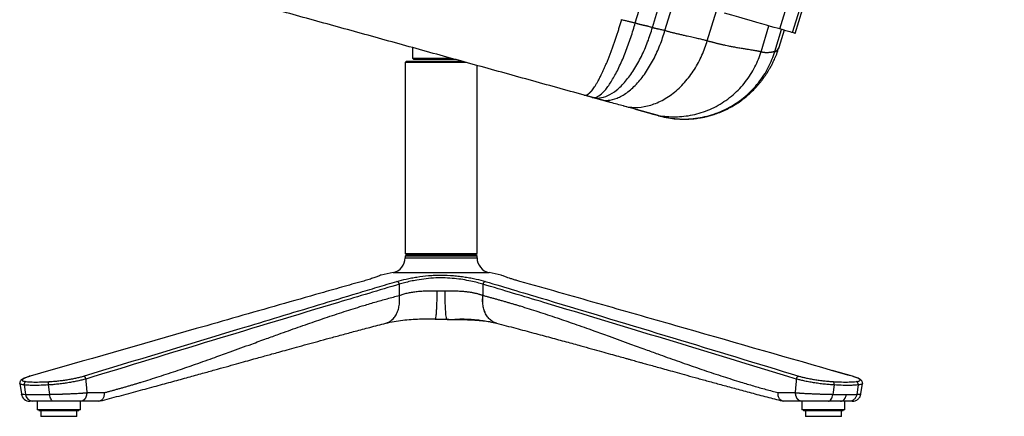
# Model space of a CAD drawing. Header units: millimetres. Extents: x 8 to 414, y 7 to 290.
# Tile 9 of 14: x 236 to 305, y 83 to 110. Entities that reach past the tile are written whole.
import ezdxf

# ---------------------------------------------------------------- set-up
doc = ezdxf.new("R2010")
doc.units = ezdxf.units.MM

msp = doc.modelspace()

# ---------------------------------------------------------------- linework, layer by layer
at = {"color": 7, "linetype": 'Continuous', "lineweight": 25}
for p, q in [((290.208, 109.41), (304.719, 156.871)), ((290.395, 109.357), (304.936, 156.916)), ((289.317, 109.666), (303.684, 156.659)), ((289.626, 109.577), (289.258, 108.373)), ((263.759, 108.371), (263.759, 107.628)), ((289.258, 108.373), (289.228, 108.293)), ((263.759, 107.628), (263.859, 107.528)), ((263.759, 107.628), (266.438, 107.628)), ((263.359, 107.428), (263.259, 107.328)), ((263.259, 107.328), (263.259, 94.028)), ((267.527, 107.328), (263.259, 107.328)), ((263.359, 107.428), (267.157, 107.428)), ((266.796, 107.528), (263.859, 107.528)), ((268.259, 94.028), (268.259, 107.123)), ((263.259, 94.028), (263.359, 93.928)), ((263.259, 94.028), (268.259, 94.028)), ((263.359, 93.928), (263.259, 93.828)), ((263.359, 93.928), (264.062, 93.928)), ((268.159, 93.928), (263.359, 93.928)), ((264.062, 93.928), (268.159, 93.928)), ((268.159, 93.928), (268.259, 94.028)), ((268.259, 93.828), (268.159, 93.928)), ((263.259, 93.828), (263.259, 93.728)), ((263.991, 93.828), (263.259, 93.828)), ((268.259, 93.828), (263.991, 93.828)), ((268.259, 93.728), (268.259, 93.828)), ((262.417, 92.692), (261.578, 92.517)), ((269.94, 92.517), (269.101, 92.692)), ((262.85, 91.882), (262.85, 91.101)), ((268.668, 91.882), (268.668, 91.101)), ((265.346, 89.428), (265.371, 89.462)), ((266.299, 89.428), (266.172, 89.428)), ((269.054, 89.289), (269.614, 89.167)), ((294.369, 85.47), (292.969, 85.872)), ((236.45, 84.968), (236.557, 84.241)), ((241.04, 85.278), (241.04, 85.279)), ((290.478, 85.279), (290.478, 85.278)), ((294.962, 84.241), (295.068, 84.968)), ((295.068, 84.968), (295.068, 84.968)), ((236.75, 84.862), (236.846, 84.211)), ((238.424, 84.862), (238.519, 84.211)), ((241.105, 84.322), (241.105, 84.328)), ((241.105, 84.328), (242.322, 84.328)), ((289.196, 84.328), (290.413, 84.328)), ((290.413, 84.328), (290.413, 84.322)), ((293.095, 84.862), (292.999, 84.211)), ((294.768, 84.862), (294.673, 84.211)), ((236.557, 84.241), (236.557, 84.241)), ((237.357, 83.728), (237.15, 83.728)), ((238.81, 83.728), (237.357, 83.728)), ((237.669, 83.728), (237.669, 83.128)), ((240.669, 83.128), (240.669, 83.728)), ((241.922, 83.728), (240.687, 83.728)), ((241.922, 83.728), (242.033, 83.758)), ((289.487, 83.758), (289.596, 83.728)), ((290.832, 83.728), (289.596, 83.728)), ((290.849, 83.728), (290.849, 83.128)), ((293.849, 83.128), (293.849, 83.728)), ((294.962, 84.241), (294.962, 84.241)), ((240.352, 83.128), (237.669, 83.128)), ((237.819, 83.078), (237.848, 83.078)), ((237.848, 83.078), (240.519, 83.078)), ((237.919, 83.078), (237.919, 82.678)), ((240.669, 83.128), (240.352, 83.128)), ((240.419, 82.678), (240.419, 83.078)), ((293.849, 83.128), (290.849, 83.128)), ((290.999, 83.078), (292.626, 83.078)), ((291.099, 83.078), (291.099, 82.678)), ((292.626, 83.078), (293.699, 83.078)), ((293.599, 82.678), (293.599, 83.078)), ((240.419, 82.678), (237.919, 82.678)), ((291.126, 82.678), (291.099, 82.678)), ((293.599, 82.678), (291.126, 82.678))]:
    msp.add_line(p, q, dxfattribs=at)
at = {"color": 8, "linetype": 'Continuous', "lineweight": 25}
for p, q in [((279.266, 110.086), (280.137, 112.938)), ((280.458, 109.772), (281.246, 112.347)), ((281.324, 109.56), (282.059, 111.965)), ((284.275, 108.85), (284.913, 110.938)), ((288.014, 108.083), (288.564, 109.883)), ((288.969, 108.09), (289.44, 109.631)), ((263.259, 93.728), (263.991, 93.728)), ((263.991, 93.728), (268.259, 93.728)), ((262.417, 92.692), (263.396, 92.692)), ((263.396, 92.692), (269.101, 92.692))]:
    msp.add_line(p, q, dxfattribs=at)
at = {"color": 7, "linetype": 'Continuous', "lineweight": 25, "flags": 128}
for points in [[(289.317, 109.666), (289.141, 109.717), (288.929, 109.778), (288.68, 109.849), (288.397, 109.931), (288.078, 110.022), (287.725, 110.124), (287.339, 110.235), (286.921, 110.355), (286.471, 110.485), (285.991, 110.623), (285.482, 110.769)], [(290.208, 109.41), (290.144, 109.429), (290.046, 109.457), (289.914, 109.495), (289.748, 109.542), (289.549, 109.599), (289.317, 109.666)], [(290.395, 109.357), (290.348, 109.37), (290.208, 109.41)]]:
    msp.add_lwpolyline(points, dxfattribs=at)
at = {"color": 8, "linetype": 'Continuous', "lineweight": 25, "flags": 128}
msp.add_lwpolyline([(294.344, 85.475), (294.059, 85.556), (292.92, 85.883)], dxfattribs=at)
at = {"color": 7, "linetype": 'Continuous', "lineweight": 25}
for centre, radius, start, end in [((262.201, 93.728), 1.058, 281.79659, 0), ((269.318, 93.728), 1.058, 180, 258.20341), ((262.638, 91.871), 0.213, 3.16622, 77.24333), ((268.881, 91.871), 0.213, 102.75685, 176.83462), ((236.952, 84.901), 0.206, 107.28358, 190.87482), ((238.645, 84.925), 0.23, 131.4813, 195.8913), ((292.874, 84.925), 0.23, 344.1091, 48.5168), ((294.567, 84.901), 0.206, 349.12348, 72.71759), ((237.15, 84.328), 0.6, 188.36909, 270), ((237.388, 84.274), 0.546, 186.65646, 266.72642), ((237.819, 83.128), 0.05, 180, 270), ((240.519, 83.128), 0.05, 270, 0), ((290.999, 83.128), 0.05, 180, 270), ((293.699, 83.128), 0.05, 270, 0)]:
    msp.add_arc(centre, radius, start, end, dxfattribs=at)
for centre, major_axis, ratio, start_param, end_param in [((293.129, -279.935), (-52.067, 365.422), 0.004136, 0.033238, 0.07907), ((238.389, -279.935), (52.067, 365.422), 0.004136, 6.204115, 6.249947), ((240.834, 84.328), (4.581, 0.087), 0.01868, 3.65541, 4.18222)]:
    msp.add_ellipse(centre, major_axis=major_axis, ratio=ratio, start_param=start_param, end_param=end_param, dxfattribs=at)
at = {"color": 8, "linetype": 'Continuous', "lineweight": 25}
msp.add_ellipse((238.768, 84.328), major_axis=(2.211, 0.087), ratio=0.038774, start_param=3.145741, end_param=3.657176, dxfattribs=at)
at = {"color": 7, "linetype": 'Continuous', "lineweight": 25}
for points, knots in [([(275.711, 105.056), (274.437, 105.409), (271.888, 106.116), (268.071, 107.175), (264.258, 108.232), (260.448, 109.289), (256.66, 110.339), (252.895, 111.384), (249.149, 112.422), (245.399, 113.462), (242.894, 114.157), (241.642, 114.504)], [0, 0, 0, 0, 0.1119226, 0.2238918, 0.3359178, 0.4479852, 0.5600639, 0.6701195, 0.7801281, 0.8900819, 1, 1, 1, 1]), ([(275.711, 105.056), (275.716, 105.055), (275.725, 105.053), (275.739, 105.05), (275.753, 105.049), (275.768, 105.048), (275.783, 105.048), (275.798, 105.05), (275.814, 105.052), (275.829, 105.055), (275.846, 105.059), (275.862, 105.064), (275.879, 105.071), (275.896, 105.078), (275.913, 105.086), (275.931, 105.095), (275.949, 105.106), (275.967, 105.117), (275.985, 105.129), (276.004, 105.143), (276.023, 105.158), (276.043, 105.173), (276.063, 105.19), (276.083, 105.208), (276.104, 105.227), (276.124, 105.247), (276.145, 105.268), (276.167, 105.291), (276.189, 105.314), (276.211, 105.339), (276.258, 105.394), (276.334, 105.489), (276.439, 105.639), (276.549, 105.812), (276.663, 106.008), (276.78, 106.227), (276.876, 106.416), (276.947, 106.564), (276.993, 106.662), (277.039, 106.762), (277.086, 106.866), (277.133, 106.972), (277.18, 107.081), (277.228, 107.192), (277.275, 107.306), (277.323, 107.422), (277.37, 107.54), (277.418, 107.661), (277.466, 107.784), (277.513, 107.908), (277.561, 108.034), (277.608, 108.162), (277.656, 108.291), (277.703, 108.422), (277.75, 108.554), (277.796, 108.687), (277.842, 108.82), (277.888, 108.955), (277.933, 109.09), (277.978, 109.226), (278.023, 109.362), (278.067, 109.499), (278.11, 109.635), (278.153, 109.771), (278.195, 109.908), (278.236, 110.043), (278.277, 110.179), (278.304, 110.269), (278.317, 110.314)], [0, 0, 0, 0, 0.008107, 0.016256, 0.024446, 0.032678, 0.04095, 0.049263, 0.057616, 0.066008, 0.07444, 0.082911, 0.09142, 0.099967, 0.108551, 0.117172, 0.125829, 0.134522, 0.14325, 0.152012, 0.160808, 0.169638, 0.1785, 0.187395, 0.19632, 0.205276, 0.214262, 0.223277, 0.232321, 0.241392, 0.25049, 0.290671, 0.331514, 0.372953, 0.41491, 0.457306, 0.500051, 0.516056, 0.532122, 0.548244, 0.564416, 0.580633, 0.59689, 0.613182, 0.629502, 0.645846, 0.662208, 0.678582, 0.694962, 0.711342, 0.727718, 0.744083, 0.760431, 0.776757, 0.793055, 0.809321, 0.825547, 0.841729, 0.857861, 0.873939, 0.889957, 0.905909, 0.921792, 0.937601, 0.95333, 0.968976, 0.984534, 1, 1, 1, 1]), ([(278.317, 110.314), (278.396, 110.296), (278.555, 110.259), (278.745, 110.216), (278.886, 110.184), (278.98, 110.162), (279.074, 110.138), (279.17, 110.113), (279.233, 110.095), (279.266, 110.086)], [0, 0, 0, 0, 0.250067, 0.50014, 0.597535, 0.696208, 0.79617, 0.897431, 1, 1, 1, 1]), ([(276.274, 104.9), (276.359, 104.876), (276.455, 104.881), (276.668, 104.96), (276.786, 105.034), (277.038, 105.256), (277.173, 105.406), (277.453, 105.777), (277.598, 105.999), (277.89, 106.505), (278.036, 106.788), (278.321, 107.396), (278.459, 107.721), (278.721, 108.389), (278.844, 108.733), (279.07, 109.416), (279.173, 109.756), (279.266, 110.086)], [0, 0, 0, 0, 0.125, 0.125, 0.25, 0.25, 0.375, 0.375, 0.5, 0.5, 0.625, 0.625, 0.75, 0.75, 0.875, 0.875, 1, 1, 1, 1]), ([(276.287, 104.896), (276.44, 104.854), (276.607, 104.839), (276.965, 104.878), (277.155, 104.932), (277.551, 105.115), (277.756, 105.245), (278.169, 105.58), (278.378, 105.785), (278.784, 106.26), (278.982, 106.53), (279.356, 107.115), (279.531, 107.43), (279.852, 108.084), (279.998, 108.422), (280.254, 109.101), (280.364, 109.44), (280.458, 109.772)], [0, 0, 0, 0, 0.125, 0.125, 0.25, 0.25, 0.375, 0.375, 0.5, 0.5, 0.625, 0.625, 0.75, 0.75, 0.875, 0.875, 1, 1, 1, 1]), ([(279.266, 110.086), (279.29, 110.079), (279.338, 110.064), (279.407, 110.044), (279.472, 110.025), (279.533, 110.008), (279.59, 109.992), (279.643, 109.978), (279.692, 109.966), (279.737, 109.955), (279.778, 109.946), (279.816, 109.939), (279.851, 109.932), (279.886, 109.927), (279.92, 109.92), (279.952, 109.914), (279.982, 109.908), (280.022, 109.898), (280.077, 109.884), (280.153, 109.862), (280.243, 109.836), (280.347, 109.806), (280.419, 109.784), (280.458, 109.772)], [0, 0, 0, 0, 0.059829, 0.116401, 0.169719, 0.219784, 0.2666, 0.310169, 0.350495, 0.387583, 0.421441, 0.452075, 0.479498, 0.508968, 0.536917, 0.563353, 0.58828, 0.611706, 0.663797, 0.728664, 0.806318, 0.896762, 1, 1, 1, 1]), ([(280.458, 109.772), (280.473, 109.768), (280.505, 109.759), (280.555, 109.745), (280.612, 109.731), (280.674, 109.716), (280.743, 109.7), (280.817, 109.682), (280.914, 109.661), (281.024, 109.636), (281.141, 109.608), (281.239, 109.584), (281.297, 109.568), (281.324, 109.56)], [0, 0, 0, 0, 0.0509224, 0.1086671, 0.1732402, 0.2446461, 0.3228881, 0.4079687, 0.4998897, 0.6559412, 0.791299, 0.9059773, 1, 1, 1, 1]), ([(276.811, 104.751), (276.984, 104.703), (277.172, 104.683), (277.57, 104.711), (277.781, 104.759), (278.217, 104.933), (278.443, 105.058), (278.895, 105.384), (279.121, 105.586), (279.56, 106.054), (279.773, 106.321), (280.173, 106.902), (280.359, 107.216), (280.698, 107.869), (280.85, 108.207), (281.115, 108.886), (281.229, 109.227), (281.324, 109.56)], [0, 0, 0, 0, 0.125, 0.125, 0.25, 0.25, 0.375, 0.375, 0.5, 0.5, 0.625, 0.625, 0.75, 0.75, 0.875, 0.875, 1, 1, 1, 1]), ([(281.324, 109.56), (281.35, 109.553), (281.405, 109.537), (281.489, 109.514), (281.578, 109.49), (281.673, 109.465), (281.773, 109.439), (281.878, 109.413), (281.989, 109.386), (282.104, 109.358), (282.223, 109.33), (282.348, 109.301), (282.476, 109.271), (282.609, 109.241), (282.746, 109.211), (282.91, 109.175), (283.093, 109.135), (283.289, 109.092), (283.47, 109.051), (283.637, 109.013), (283.79, 108.976), (283.929, 108.942), (284.056, 108.91), (284.17, 108.88), (284.241, 108.86), (284.275, 108.85)], [0, 0, 0, 0, 0.024287, 0.050323, 0.078108, 0.107643, 0.13893, 0.171967, 0.206757, 0.243299, 0.281593, 0.321641, 0.363442, 0.406996, 0.452304, 0.499365, 0.570928, 0.638503, 0.702092, 0.761696, 0.817316, 0.868955, 0.916613, 0.960293, 1, 1, 1, 1]), ([(278.434, 104.302), (278.687, 104.239), (278.957, 104.203), (279.521, 104.199), (279.816, 104.232), (280.414, 104.374), (280.718, 104.484), (281.318, 104.781), (281.614, 104.968), (282.179, 105.409), (282.449, 105.664), (282.946, 106.224), (283.173, 106.529), (283.577, 107.167), (283.754, 107.501), (284.053, 108.175), (284.176, 108.515), (284.275, 108.85)], [0, 0, 0, 0, 0.125, 0.125, 0.25, 0.25, 0.375, 0.375, 0.5, 0.5, 0.625, 0.625, 0.75, 0.75, 0.875, 0.875, 1, 1, 1, 1]), ([(280.876, 103.624), (281.032, 103.584), (281.344, 103.504), (281.844, 103.425), (282.358, 103.38), (282.859, 103.377), (283.314, 103.408), (283.692, 103.457), (283.999, 103.513), (284.284, 103.578), (284.591, 103.661), (284.956, 103.781), (285.352, 103.938), (285.785, 104.145), (286.205, 104.385), (286.585, 104.64), (286.896, 104.877), (287.16, 105.102), (287.385, 105.312), (287.583, 105.513), (287.751, 105.697), (287.888, 105.858), (287.983, 105.975), (288.05, 106.06), (288.125, 106.158), (288.217, 106.283), (288.303, 106.407), (288.381, 106.523), (288.44, 106.613), (288.532, 106.759), (288.653, 106.965), (288.795, 107.228), (288.95, 107.55), (289.11, 107.93), (289.202, 108.212), (289.251, 108.36)], [0, 0, 0, 0, 0.037982, 0.07594, 0.114406, 0.153485, 0.188282, 0.216927, 0.239159, 0.258402, 0.283357, 0.314784, 0.352852, 0.391353, 0.437067, 0.476206, 0.508676, 0.537359, 0.567769, 0.600544, 0.63306, 0.661683, 0.686565, 0.703993, 0.726537, 0.755112, 0.78971, 0.80926, 0.830263, 0.852271, 0.876041, 0.90236, 0.931694, 0.964244, 1, 1, 1, 1]), ([(284.275, 108.85), (284.302, 108.843), (284.356, 108.827), (284.438, 108.804), (284.52, 108.781), (284.604, 108.759), (284.687, 108.737), (284.772, 108.715), (284.857, 108.693), (284.943, 108.672), (285.029, 108.65), (285.115, 108.63), (285.202, 108.609), (285.29, 108.589), (285.377, 108.569), (285.465, 108.55), (285.592, 108.522), (285.776, 108.484), (286.028, 108.435), (286.321, 108.381), (286.621, 108.329), (286.896, 108.284), (287.123, 108.249), (287.305, 108.22), (287.438, 108.199), (287.538, 108.183), (287.615, 108.169), (287.687, 108.156), (287.754, 108.144), (287.815, 108.131), (287.872, 108.119), (287.923, 108.107), (287.971, 108.096), (288, 108.087), (288.014, 108.083)], [0, 0, 0, 0, 0.014801, 0.029863, 0.045186, 0.060771, 0.076616, 0.092723, 0.109092, 0.125722, 0.142614, 0.159768, 0.177184, 0.194862, 0.212803, 0.231005, 0.24947, 0.293115, 0.349305, 0.418041, 0.499322, 0.575256, 0.642273, 0.700374, 0.749559, 0.779981, 0.809753, 0.838875, 0.867348, 0.895173, 0.92235, 0.94888, 0.974763, 1, 1, 1, 1]), ([(288.969, 108.09), (288.971, 108.089), (288.977, 108.088), (288.985, 108.087), (288.993, 108.088), (289.001, 108.088), (289.01, 108.09), (289.019, 108.093), (289.028, 108.097), (289.037, 108.101), (289.047, 108.106), (289.057, 108.113), (289.069, 108.122), (289.086, 108.136), (289.109, 108.158), (289.134, 108.185), (289.16, 108.219), (289.185, 108.252), (289.204, 108.282), (289.219, 108.305), (289.23, 108.324), (289.239, 108.339), (289.246, 108.351), (289.251, 108.36), (289.255, 108.367), (289.257, 108.372), (289.258, 108.373), (289.258, 108.373)], [0, 0, 0, 0, 0.020403, 0.041269, 0.062596, 0.084386, 0.106639, 0.129354, 0.152534, 0.176176, 0.200283, 0.224854, 0.249889, 0.296466, 0.353675, 0.421518, 0.499995, 0.577873, 0.645517, 0.702928, 0.750105, 0.793795, 0.836666, 0.878721, 0.91996, 0.960386, 1, 1, 1, 1]), ([(280.347, 103.77), (280.697, 103.673), (281.068, 103.604), (281.839, 103.537), (282.239, 103.54), (283.049, 103.628), (283.458, 103.713), (284.26, 103.969), (284.653, 104.14), (285.398, 104.559), (285.749, 104.807), (286.391, 105.363), (286.681, 105.671), (287.188, 106.324), (287.405, 106.669), (287.764, 107.371), (287.906, 107.729), (288.014, 108.083)], [0, 0, 0, 0, 0.125, 0.125, 0.25, 0.25, 0.375, 0.375, 0.5, 0.5, 0.625, 0.625, 0.75, 0.75, 0.875, 0.875, 1, 1, 1, 1]), ([(280.849, 103.631), (281.221, 103.528), (281.615, 103.454), (282.435, 103.38), (282.86, 103.38), (283.719, 103.467), (284.153, 103.554), (285.003, 103.817), (285.42, 103.993), (286.208, 104.426), (286.58, 104.683), (287.259, 105.26), (287.565, 105.579), (288.1, 106.258), (288.329, 106.617), (288.707, 107.348), (288.856, 107.721), (288.969, 108.09)], [0, 0, 0, 0, 0.125, 0.125, 0.25, 0.25, 0.375, 0.375, 0.5, 0.5, 0.625, 0.625, 0.75, 0.75, 0.875, 0.875, 1, 1, 1, 1]), ([(288.014, 108.083), (288.025, 108.08), (288.047, 108.074), (288.08, 108.066), (288.114, 108.059), (288.148, 108.053), (288.182, 108.047), (288.217, 108.042), (288.252, 108.038), (288.287, 108.034), (288.322, 108.032), (288.372, 108.029), (288.444, 108.029), (288.54, 108.034), (288.633, 108.043), (288.711, 108.055), (288.769, 108.065), (288.814, 108.074), (288.849, 108.081), (288.878, 108.086), (288.903, 108.09), (288.924, 108.092), (288.942, 108.093), (288.957, 108.093), (288.965, 108.091), (288.969, 108.09)], [0, 0, 0, 0, 0.022423, 0.045414, 0.068975, 0.093105, 0.117804, 0.143075, 0.168915, 0.195327, 0.22231, 0.249865, 0.313278, 0.396641, 0.499957, 0.577094, 0.644491, 0.702148, 0.750067, 0.795497, 0.839415, 0.881823, 0.922721, 0.962113, 1, 1, 1, 1]), ([(276.274, 104.9), (276.25, 104.907), (276.198, 104.921), (276.116, 104.944), (276.027, 104.969), (275.929, 104.996), (275.823, 105.025), (275.749, 105.045), (275.711, 105.056)], [0, 0, 0, 0, 0.129814, 0.274357, 0.433639, 0.607669, 0.796455, 1, 1, 1, 1]), ([(276.811, 104.751), (276.803, 104.753), (276.785, 104.758), (276.753, 104.767), (276.713, 104.778), (276.666, 104.791), (276.612, 104.806), (276.552, 104.823), (276.492, 104.84), (276.434, 104.856), (276.381, 104.87), (276.333, 104.884), (276.301, 104.892), (276.287, 104.896)], [0, 0, 0, 0, 0.045842, 0.106646, 0.182422, 0.273173, 0.378903, 0.499612, 0.619053, 0.72877, 0.828798, 0.919186, 1, 1, 1, 1]), ([(277.526, 104.553), (277.507, 104.558), (277.47, 104.568), (277.414, 104.584), (277.358, 104.599), (277.302, 104.615), (277.247, 104.63), (277.192, 104.646), (277.137, 104.661), (277.082, 104.676), (277.027, 104.691), (276.973, 104.706), (276.919, 104.721), (276.865, 104.736), (276.829, 104.746), (276.811, 104.751)], [0, 0, 0, 0, 0.085119, 0.168804, 0.251072, 0.331939, 0.411424, 0.489544, 0.566321, 0.641774, 0.715925, 0.788799, 0.860418, 0.93081, 1, 1, 1, 1]), ([(278.434, 104.302), (278.301, 104.339), (278.159, 104.378), (277.855, 104.462), (277.695, 104.506), (277.527, 104.553)], [0, 0, 0, 0, 0.5, 0.5, 1, 1, 1, 1]), ([(279.257, 104.073), (279.16, 104.1), (279.042, 104.133), (278.766, 104.21), (278.609, 104.253), (278.434, 104.302)], [0, 0, 0, 0, 0.5, 0.5, 1, 1, 1, 1]), ([(280.347, 103.77), (280.337, 103.773), (280.317, 103.779), (280.285, 103.788), (280.253, 103.797), (280.22, 103.806), (280.187, 103.815), (280.153, 103.824), (280.119, 103.834), (280.084, 103.843), (280.048, 103.853), (280.012, 103.863), (279.975, 103.873), (279.938, 103.884), (279.901, 103.894), (279.862, 103.905), (279.823, 103.916), (279.784, 103.927), (279.744, 103.938), (279.703, 103.949), (279.656, 103.962), (279.6, 103.978), (279.535, 103.996), (279.469, 104.014), (279.4, 104.033), (279.33, 104.052), (279.281, 104.066), (279.257, 104.073)], [0, 0, 0, 0, 0.043877, 0.087092, 0.129648, 0.171546, 0.212789, 0.25338, 0.293321, 0.332615, 0.371265, 0.409275, 0.446647, 0.483385, 0.519492, 0.554973, 0.589831, 0.624071, 0.657697, 0.690714, 0.723127, 0.770575, 0.817482, 0.863861, 0.909729, 0.955103, 1, 1, 1, 1]), ([(280.849, 103.631), (280.844, 103.633), (280.834, 103.635), (280.821, 103.639), (280.808, 103.643), (280.798, 103.645), (280.79, 103.648), (280.782, 103.65), (280.773, 103.652), (280.763, 103.655), (280.752, 103.658), (280.74, 103.662), (280.726, 103.665), (280.708, 103.67), (280.687, 103.676), (280.664, 103.683), (280.638, 103.69), (280.61, 103.698), (280.579, 103.706), (280.546, 103.715), (280.511, 103.725), (280.474, 103.735), (280.434, 103.746), (280.393, 103.758), (280.362, 103.766), (280.347, 103.77)], [0, 0, 0, 0, 0.062264, 0.124529, 0.186793, 0.249057, 0.284726, 0.320411, 0.356113, 0.391832, 0.427568, 0.463323, 0.499097, 0.546291, 0.592477, 0.63766, 0.681843, 0.725032, 0.767232, 0.808448, 0.848687, 0.887954, 0.926257, 0.963603, 1, 1, 1, 1]), ([(261.579, 92.515), (261.582, 92.516), (261.593, 92.52), (261.497, 92.48), (261.301, 92.403), (261.02, 92.303), (260.68, 92.193), (260.414, 92.117), (260.28, 92.078)], [0, 0, 0, 0, 0.08285, 0.283969, 0.471823, 0.664527, 0.830715, 1, 1, 1, 1]), ([(262.685, 92.078), (262.881, 92.136), (263.096, 92.191), (263.443, 92.269), (263.563, 92.294), (263.749, 92.329), (263.813, 92.341), (263.942, 92.363), (264.007, 92.374), (264.338, 92.426), (264.611, 92.46), (265.032, 92.495), (265.175, 92.504), (265.393, 92.514), (265.465, 92.516), (265.61, 92.519), (265.683, 92.52), (266.044, 92.52), (266.33, 92.508), (266.685, 92.479), (266.756, 92.472), (266.896, 92.458), (266.966, 92.45), (267.172, 92.425), (267.306, 92.406), (267.569, 92.365), (267.697, 92.343), (267.885, 92.307), (267.947, 92.295), (268.069, 92.27), (268.129, 92.257), (268.422, 92.192), (268.637, 92.136), (268.834, 92.078)], [0, 0, 0, 0, 0.125, 0.125, 0.1875, 0.1875, 0.21875, 0.21875, 0.25, 0.25, 0.375, 0.375, 0.4375, 0.4375, 0.46875, 0.46875, 0.5, 0.5, 0.625, 0.625, 0.65625, 0.65625, 0.6875, 0.6875, 0.75, 0.75, 0.8125, 0.8125, 0.84375, 0.84375, 0.875, 0.875, 1, 1, 1, 1]), ([(271.239, 92.078), (271.147, 92.104), (270.963, 92.156), (270.718, 92.232), (270.499, 92.303), (270.264, 92.386), (270.056, 92.466), (269.933, 92.517), (269.938, 92.515), (269.94, 92.515)], [0, 0, 0, 0, 0.11445, 0.228897, 0.347527, 0.466153, 0.673534, 0.887647, 1, 1, 1, 1]), ([(260.28, 92.078), (259.798, 91.944), (259.317, 91.809), (258.354, 91.537), (257.873, 91.4), (256.429, 90.99), (255.466, 90.716), (252.578, 89.891), (250.653, 89.339), (244.877, 87.684), (241.026, 86.58), (237.175, 85.475)], [0, 0, 0, 0, 0.0625, 0.0625, 0.125, 0.125, 0.25, 0.25, 0.5, 0.5, 1, 1, 1, 1]), ([(240.87, 85.475), (244.505, 86.58), (248.139, 87.684), (253.591, 89.339), (255.409, 89.891), (258.136, 90.716), (259.045, 90.99), (260.409, 91.4), (260.864, 91.537), (261.774, 91.809), (262.229, 91.944), (262.685, 92.078)], [0, 0, 0, 0, 0.5, 0.5, 0.75, 0.75, 0.875, 0.875, 0.9375, 0.9375, 1, 1, 1, 1]), ([(262.85, 91.882), (261.436, 91.459), (254.163, 89.282), (246.895, 87.065), (241.04, 85.278)], [0, 0, 0, 0, 0.1943808, 1, 1, 1, 1]), ([(268.668, 91.882), (268.539, 91.92), (268.28, 91.997), (267.811, 92.106), (267.278, 92.206), (266.677, 92.285), (266.042, 92.327), (265.375, 92.325), (264.707, 92.271), (264.116, 92.185), (263.62, 92.086), (263.208, 91.988), (262.969, 91.918), (262.85, 91.882)], [0, 0, 0, 0, 0.084246, 0.168485, 0.26364, 0.358766, 0.457326, 0.55587, 0.660963, 0.766104, 0.843956, 0.922127, 1, 1, 1, 1]), ([(290.478, 85.278), (290.274, 85.34), (284.418, 87.121), (277.151, 89.344), (270.082, 91.459), (268.668, 91.882)], [0, 0, 0, 0, 0.028099, 0.805619, 1, 1, 1, 1]), ([(268.834, 92.078), (270.249, 91.655), (277.529, 89.478), (284.795, 87.261), (290.648, 85.475)], [0, 0, 0, 0, 0.194422, 1, 1, 1, 1]), ([(292.92, 85.883), (289.306, 86.92), (285.693, 87.957), (280.272, 89.509), (278.466, 90.027), (275.755, 90.8), (274.852, 91.058), (273.045, 91.571), (272.142, 91.826), (271.239, 92.078)], [0, 0, 0, 0, 0.5, 0.5, 0.75, 0.75, 0.875, 0.875, 1, 1, 1, 1]), ([(242.322, 84.328), (242.398, 84.348), (242.551, 84.388), (242.78, 84.45), (243.01, 84.513), (243.242, 84.577), (243.475, 84.642), (243.71, 84.709), (243.946, 84.777), (244.183, 84.846), (244.421, 84.917), (244.66, 84.989), (245.235, 85.164), (246.172, 85.46), (247.43, 85.877), (248.724, 86.325), (249.93, 86.752), (251.231, 87.223), (252.428, 87.66), (253.555, 88.071), (254.407, 88.381), (255.363, 88.725), (256.439, 89.106), (257.733, 89.553), (258.993, 89.97), (259.998, 90.287), (260.709, 90.502), (261.149, 90.632), (261.583, 90.757), (262.011, 90.876), (262.432, 90.991), (262.712, 91.065), (262.85, 91.101)], [0, 0, 0, 0, 0.011001, 0.022072, 0.03321, 0.044418, 0.055695, 0.06704, 0.078455, 0.089938, 0.101491, 0.113114, 0.124805, 0.185151, 0.249702, 0.308688, 0.374708, 0.426512, 0.499784, 0.55049, 0.592185, 0.624868, 0.690831, 0.749905, 0.814455, 0.874883, 0.896536, 0.917868, 0.938879, 0.959572, 0.979945, 1, 1, 1, 1]), ([(262.852, 91.102), (262.865, 91.107), (262.891, 91.117), (263.001, 91.157), (263.19, 91.218), (263.476, 91.287), (263.78, 91.342), (264.097, 91.382), (264.431, 91.409), (264.686, 91.42), (264.859, 91.424), (264.941, 91.425), (265.032, 91.426), (265.133, 91.427), (265.242, 91.428), (265.36, 91.428), (265.442, 91.428), (265.484, 91.428)], [0, 0, 0, 0, 0.0194107, 0.038812, 0.1609784, 0.2823028, 0.402972, 0.5231759, 0.6392412, 0.7634034, 0.7886198, 0.8166964, 0.8476338, 0.8814326, 0.918093, 0.9576154, 1, 1, 1, 1]), ([(266.035, 91.428), (266.056, 91.428), (266.097, 91.428), (266.158, 91.428), (266.216, 91.428), (266.273, 91.428), (266.328, 91.428), (266.381, 91.427), (266.431, 91.427), (266.48, 91.426), (266.526, 91.426), (266.571, 91.425), (266.613, 91.424), (266.654, 91.424), (266.692, 91.423), (266.728, 91.422), (266.816, 91.42), (266.951, 91.414), (267.132, 91.404), (267.303, 91.392), (267.448, 91.378), (267.569, 91.363), (267.671, 91.35), (267.771, 91.335), (267.869, 91.318), (267.966, 91.3), (268.061, 91.281), (268.154, 91.26), (268.245, 91.237), (268.333, 91.213), (268.42, 91.188), (268.505, 91.161), (268.587, 91.132), (268.64, 91.112), (268.666, 91.102)], [0, 0, 0, 0, 0.0209833, 0.0413112, 0.0609838, 0.0800009, 0.0983628, 0.1160694, 0.1331208, 0.149517, 0.165258, 0.1803439, 0.1947748, 0.2085507, 0.2216718, 0.2341381, 0.2459497, 0.3115421, 0.3749606, 0.436223, 0.4953489, 0.5337089, 0.5721226, 0.6105963, 0.6491362, 0.6877487, 0.72644, 0.7652162, 0.8040836, 0.8430483, 0.8821162, 0.9212935, 0.9605862, 1, 1, 1, 1]), ([(266.172, 89.428), (266.164, 89.428), (266.156, 89.439), (266.139, 89.485), (266.13, 89.52), (266.113, 89.618), (266.105, 89.68), (266.089, 89.829), (266.082, 89.917), (266.068, 90.112), (266.062, 90.22), (266.052, 90.448), (266.048, 90.569), (266.041, 90.815), (266.038, 90.941), (266.035, 91.188), (266.035, 91.311), (266.035, 91.428)], [0, 0, 0, 0, 0.125, 0.125, 0.25, 0.25, 0.375, 0.375, 0.5, 0.5, 0.625, 0.625, 0.75, 0.75, 0.875, 0.875, 1, 1, 1, 1]), ([(268.668, 91.101), (268.744, 91.081), (268.895, 91.042), (269.123, 90.981), (269.352, 90.919), (269.583, 90.855), (269.817, 90.79), (270.052, 90.723), (270.289, 90.655), (270.527, 90.585), (270.768, 90.514), (271.01, 90.441), (271.587, 90.266), (272.526, 89.97), (273.785, 89.553), (275.08, 89.107), (276.29, 88.678), (277.591, 88.207), (278.791, 87.769), (279.918, 87.358), (280.77, 87.049), (281.723, 86.705), (282.794, 86.325), (284.088, 85.877), (285.347, 85.46), (286.35, 85.143), (287.057, 84.929), (287.493, 84.8), (287.925, 84.675), (288.352, 84.555), (288.776, 84.439), (289.057, 84.365), (289.196, 84.328)], [0, 0, 0, 0, 0.010899, 0.021893, 0.032982, 0.044166, 0.055445, 0.066819, 0.078288, 0.089852, 0.101512, 0.113267, 0.125117, 0.185544, 0.250095, 0.309167, 0.375132, 0.427535, 0.500216, 0.551449, 0.593141, 0.625292, 0.691311, 0.750298, 0.814848, 0.875195, 0.896576, 0.917724, 0.93864, 0.959325, 0.979778, 1, 1, 1, 1]), ([(242.035, 83.749), (242.475, 83.864), (243.37, 84.099), (244.669, 84.446), (245.917, 84.784), (247.075, 85.101), (248.147, 85.396), (249.119, 85.665), (249.995, 85.909), (250.78, 86.128), (251.494, 86.328), (252.139, 86.508), (252.696, 86.663), (253.172, 86.795), (253.59, 86.912), (254.016, 87.03), (254.502, 87.165), (255.074, 87.324), (255.732, 87.506), (256.442, 87.702), (257.198, 87.909), (257.997, 88.127), (258.866, 88.362), (259.808, 88.615), (260.824, 88.885), (261.535, 89.071), (261.902, 89.166)], [0, 0, 0, 0, 0.063806, 0.129756, 0.191769, 0.249845, 0.303982, 0.354177, 0.397891, 0.438095, 0.474789, 0.50797, 0.537637, 0.561109, 0.581793, 0.602852, 0.627564, 0.65737, 0.691185, 0.729005, 0.766157, 0.806499, 0.850039, 0.896789, 0.946767, 1, 1, 1, 1]), ([(261.905, 89.167), (262.097, 89.212), (262.465, 89.299), (263.069, 89.385), (263.664, 89.438), (264.25, 89.463), (264.817, 89.47), (265.19, 89.464), (265.371, 89.462)], [0, 0, 0, 0, 0.196064, 0.377185, 0.545778, 0.705692, 0.856621, 1, 1, 1, 1]), ([(266.172, 89.428), (266.147, 89.428), (266.097, 89.428), (266.022, 89.428), (265.947, 89.428), (265.872, 89.428), (265.797, 89.428), (265.722, 89.428), (265.647, 89.428), (265.571, 89.428), (265.496, 89.428), (265.421, 89.428), (265.371, 89.428), (265.346, 89.428)], [0, 0, 0, 0, 0.091016, 0.181968, 0.27287, 0.363736, 0.454581, 0.545419, 0.636264, 0.72713, 0.818032, 0.908984, 1, 1, 1, 1]), ([(266.172, 89.428), (266.352, 89.428), (266.709, 89.428), (267.229, 89.423), (267.737, 89.41), (268.185, 89.385), (268.583, 89.352), (268.806, 89.325), (268.918, 89.311)], [0, 0, 0, 0, 0.186253, 0.36816, 0.542983, 0.728081, 0.863118, 1, 1, 1, 1]), ([(266.293, 89.428), (266.39, 89.429), (266.569, 89.431), (266.806, 89.444), (267, 89.456), (267.179, 89.465), (267.38, 89.463), (267.626, 89.454), (267.929, 89.435), (268.292, 89.402), (268.707, 89.35), (269.164, 89.275), (269.457, 89.205), (269.614, 89.167)], [0, 0, 0, 0, 0.090373, 0.165203, 0.225807, 0.273505, 0.327059, 0.392019, 0.475861, 0.578173, 0.69896, 0.839637, 1, 1, 1, 1]), ([(269.616, 89.166), (270.063, 89.05), (270.933, 88.822), (272.18, 88.489), (273.347, 88.174), (274.438, 87.877), (275.389, 87.616), (276.208, 87.389), (276.895, 87.199), (277.515, 87.026), (278.066, 86.873), (278.486, 86.756), (278.792, 86.67), (279.002, 86.612), (279.192, 86.559), (279.375, 86.508), (279.575, 86.452), (279.832, 86.38), (280.161, 86.289), (280.567, 86.175), (281.039, 86.044), (281.58, 85.893), (282.192, 85.723), (282.876, 85.533), (283.631, 85.324), (284.456, 85.097), (285.348, 84.853), (286.308, 84.592), (287.337, 84.315), (288.401, 84.032), (289.129, 83.842), (289.484, 83.749)], [0, 0, 0, 0, 0.064888, 0.126394, 0.184559, 0.239412, 0.290969, 0.329152, 0.364437, 0.396306, 0.42476, 0.449796, 0.461687, 0.472617, 0.482585, 0.491609, 0.501649, 0.514063, 0.53174, 0.552714, 0.576983, 0.604548, 0.635999, 0.670865, 0.709143, 0.750832, 0.79593, 0.843539, 0.894434, 0.948614, 1, 1, 1, 1]), ([(237.15, 85.471), (237.145, 85.469), (237.076, 85.45), (236.962, 85.412), (236.813, 85.358), (236.687, 85.301), (236.596, 85.248), (236.531, 85.194), (236.483, 85.137), (236.453, 85.067), (236.442, 85.004), (236.451, 84.973), (236.452, 84.968)], [0, 0, 0, 0, 0.012888, 0.165517, 0.3205, 0.480436, 0.648255, 0.749898, 0.834544, 0.912109, 0.987011, 1, 1, 1, 1]), ([(237.175, 85.475), (237.099, 85.452), (237.031, 85.43), (236.939, 85.398), (236.911, 85.387), (236.857, 85.366), (236.831, 85.356), (236.762, 85.325), (236.724, 85.305), (236.68, 85.277), (236.667, 85.268), (236.646, 85.25), (236.637, 85.241), (236.618, 85.216), (236.614, 85.201), (236.621, 85.179), (236.626, 85.172), (236.639, 85.159), (236.648, 85.153), (236.682, 85.136), (236.712, 85.126), (236.789, 85.109), (236.836, 85.102), (236.891, 85.097)], [0, 0, 0, 0, 0.125, 0.125, 0.1875, 0.1875, 0.25, 0.25, 0.375, 0.375, 0.4375, 0.4375, 0.5, 0.5, 0.625, 0.625, 0.6875, 0.6875, 0.75, 0.75, 0.875, 0.875, 1, 1, 1, 1]), ([(236.891, 85.097), (237.022, 85.088), (237.287, 85.068), (237.732, 85.069), (238.141, 85.079), (238.375, 85.091), (238.492, 85.097)], [0, 0, 0, 0, 0.315476, 0.640085, 0.819235, 1, 1, 1, 1]), ([(237.175, 85.475), (237.173, 85.475), (237.165, 85.474), (237.157, 85.472), (237.15, 85.471)], [0, 0, 0, 0, 0.133205, 1, 1, 1, 1]), ([(241.04, 85.279), (240.956, 85.255), (240.867, 85.231), (240.723, 85.195), (240.674, 85.183), (240.573, 85.16), (240.521, 85.148), (240.361, 85.114), (240.252, 85.093), (240.084, 85.062), (240.027, 85.051), (239.911, 85.032), (239.852, 85.022), (239.676, 84.994), (239.558, 84.977), (239.381, 84.953), (239.322, 84.946), (239.205, 84.931), (239.146, 84.924), (238.97, 84.905), (238.856, 84.894), (238.635, 84.875), (238.528, 84.868), (238.424, 84.862)], [0, 0, 0, 0, 0.125, 0.125, 0.1875, 0.1875, 0.25, 0.25, 0.375, 0.375, 0.4375, 0.4375, 0.5, 0.5, 0.625, 0.625, 0.6875, 0.6875, 0.75, 0.75, 0.875, 0.875, 1, 1, 1, 1]), ([(238.492, 85.097), (238.587, 85.102), (238.684, 85.109), (238.885, 85.126), (238.989, 85.136), (239.148, 85.153), (239.202, 85.159), (239.309, 85.172), (239.362, 85.179), (239.523, 85.201), (239.63, 85.216), (239.79, 85.241), (239.844, 85.25), (239.949, 85.268), (240, 85.277), (240.154, 85.305), (240.253, 85.325), (240.398, 85.356), (240.445, 85.366), (240.537, 85.387), (240.582, 85.398), (240.712, 85.43), (240.794, 85.452), (240.87, 85.475)], [0, 0, 0, 0, 0.125, 0.125, 0.25, 0.25, 0.3125, 0.3125, 0.375, 0.375, 0.5, 0.5, 0.5625, 0.5625, 0.625, 0.625, 0.75, 0.75, 0.8125, 0.8125, 0.875, 0.875, 1, 1, 1, 1]), ([(240.87, 85.475), (240.872, 85.475), (240.881, 85.474), (240.908, 85.47), (240.95, 85.448), (240.992, 85.404), (241.026, 85.345), (241.035, 85.301), (241.04, 85.279)], [0, 0, 0, 0, 0.015619, 0.133614, 0.350241, 0.566836, 0.783417, 1, 1, 1, 1]), ([(290.478, 85.279), (290.483, 85.301), (290.493, 85.345), (290.526, 85.404), (290.569, 85.448), (290.611, 85.47), (290.637, 85.474), (290.647, 85.475), (290.648, 85.475)], [0, 0, 0, 0, 0.216581, 0.433164, 0.649748, 0.86638, 0.984374, 1, 1, 1, 1]), ([(293.095, 84.862), (292.985, 84.869), (292.766, 84.883), (292.407, 84.919), (292.04, 84.965), (291.672, 85.019), (291.315, 85.082), (290.993, 85.148), (290.711, 85.214), (290.556, 85.258), (290.478, 85.279)], [0, 0, 0, 0, 0.129431, 0.258861, 0.38829, 0.51772, 0.64715, 0.776581, 0.88829, 1, 1, 1, 1]), ([(290.648, 85.475), (290.718, 85.455), (290.858, 85.416), (291.115, 85.356), (291.407, 85.296), (291.732, 85.239), (292.067, 85.19), (292.401, 85.149), (292.726, 85.116), (292.926, 85.104), (293.026, 85.097)], [0, 0, 0, 0, 0.111191, 0.222381, 0.351944, 0.481508, 0.611112, 0.740716, 0.870358, 1, 1, 1, 1]), ([(293.026, 85.097), (293.229, 85.088), (293.64, 85.068), (294.085, 85.069), (294.411, 85.079), (294.555, 85.091), (294.628, 85.097)], [0, 0, 0, 0, 0.3154758, 0.6400851, 0.819234, 1, 1, 1, 1]), ([(294.628, 85.097), (294.679, 85.104), (294.783, 85.116), (294.873, 85.149), (294.91, 85.19), (294.891, 85.239), (294.815, 85.296), (294.692, 85.356), (294.534, 85.416), (294.407, 85.455), (294.344, 85.475)], [0, 0, 0, 0, 0.1296412, 0.2592823, 0.3888867, 0.5184907, 0.6480546, 0.7776179, 0.8888078, 1, 1, 1, 1]), ([(294.369, 85.471), (294.362, 85.472), (294.354, 85.474), (294.345, 85.475), (294.344, 85.475)], [0, 0, 0, 0, 0.868184, 1, 1, 1, 1]), ([(295.065, 84.969), (295.067, 84.98), (295.076, 85.019), (295.06, 85.084), (295.026, 85.149), (294.979, 85.202), (294.918, 85.251), (294.832, 85.301), (294.712, 85.355), (294.559, 85.411), (294.442, 85.45), (294.372, 85.47), (294.369, 85.471)], [0, 0, 0, 0, 0.030535, 0.107013, 0.181746, 0.264034, 0.36669, 0.511723, 0.668065, 0.832673, 0.991569, 1, 1, 1, 1]), ([(238.424, 84.862), (238.25, 84.852), (238.084, 84.845), (237.846, 84.838), (237.769, 84.836), (237.618, 84.834), (237.545, 84.833), (237.334, 84.833), (237.204, 84.836), (236.962, 84.845), (236.851, 84.852), (236.75, 84.862)], [0, 0, 0, 0, 0.25, 0.25, 0.375, 0.375, 0.5, 0.5, 0.75, 0.75, 1, 1, 1, 1]), ([(238.519, 84.211), (238.532, 84.211), (238.558, 84.211), (238.598, 84.212), (238.639, 84.213), (238.68, 84.214), (238.722, 84.214), (238.764, 84.215), (238.807, 84.216), (238.85, 84.217), (238.894, 84.219), (238.939, 84.22), (238.984, 84.221), (239.03, 84.222), (239.076, 84.223), (239.123, 84.225), (239.17, 84.226), (239.218, 84.228), (239.266, 84.229), (239.314, 84.231), (239.363, 84.233), (239.412, 84.234), (239.462, 84.236), (239.512, 84.238), (239.562, 84.24), (239.612, 84.242), (239.663, 84.244), (239.714, 84.246), (239.765, 84.248), (239.816, 84.25), (239.904, 84.254), (240.03, 84.26), (240.195, 84.267), (240.365, 84.276), (240.496, 84.283), (240.589, 84.289), (240.646, 84.292), (240.705, 84.296), (240.768, 84.299), (240.832, 84.303), (240.899, 84.308), (240.967, 84.312), (241.037, 84.317), (241.082, 84.321), (241.106, 84.322)], [0, 0, 0, 0, 0.016122, 0.03233, 0.048625, 0.065005, 0.081473, 0.098027, 0.114667, 0.131395, 0.14821, 0.165112, 0.182102, 0.199178, 0.216343, 0.233595, 0.250935, 0.268364, 0.28588, 0.303485, 0.321178, 0.338959, 0.356829, 0.374788, 0.392835, 0.410972, 0.429198, 0.447512, 0.465916, 0.48441, 0.502993, 0.560944, 0.621898, 0.685857, 0.752822, 0.774173, 0.797052, 0.82146, 0.847395, 0.87486, 0.903852, 0.934373, 0.966422, 1, 1, 1, 1]), ([(241.106, 84.322), (241.106, 84.314), (241.106, 84.297), (241.104, 84.271), (241.102, 84.245), (241.099, 84.219), (241.095, 84.192), (241.091, 84.166), (241.085, 84.14), (241.078, 84.114), (241.071, 84.088), (241.063, 84.063), (241.054, 84.038), (241.044, 84.013), (241.033, 83.989), (241.021, 83.966), (241.009, 83.944), (240.995, 83.922), (240.983, 83.904), (240.972, 83.889), (240.961, 83.874), (240.947, 83.859), (240.932, 83.842), (240.914, 83.824), (240.894, 83.806), (240.871, 83.789), (240.845, 83.773), (240.817, 83.758), (240.787, 83.745), (240.755, 83.736), (240.721, 83.73), (240.699, 83.729), (240.687, 83.728)], [0, 0, 0, 0, 0.027213, 0.054819, 0.0828, 0.111135, 0.139805, 0.168784, 0.198049, 0.227571, 0.257324, 0.287276, 0.317397, 0.347654, 0.378014, 0.408444, 0.43891, 0.469376, 0.499808, 0.519227, 0.542161, 0.568584, 0.598454, 0.631705, 0.668242, 0.707936, 0.75062, 0.796083, 0.84407, 0.894284, 0.946385, 1, 1, 1, 1]), ([(242.322, 84.328), (242.323, 84.323), (242.324, 84.303), (242.324, 84.259), (242.32, 84.187), (242.304, 84.09), (242.27, 83.99), (242.23, 83.916), (242.194, 83.867), (242.164, 83.833), (242.132, 83.805), (242.098, 83.78), (242.064, 83.761), (242.028, 83.746), (241.993, 83.736), (241.958, 83.73), (241.934, 83.729), (241.922, 83.728)], [0, 0, 0, 0, 0.017448, 0.063474, 0.140231, 0.250557, 0.386346, 0.500006, 0.558663, 0.617041, 0.674903, 0.732024, 0.788194, 0.843227, 0.896959, 0.949253, 1, 1, 1, 1]), ([(289.596, 83.728), (289.59, 83.729), (289.578, 83.729), (289.559, 83.73), (289.54, 83.733), (289.522, 83.737), (289.503, 83.742), (289.484, 83.749), (289.465, 83.756), (289.447, 83.766), (289.428, 83.776), (289.41, 83.787), (289.393, 83.8), (289.375, 83.815), (289.359, 83.83), (289.342, 83.847), (289.327, 83.865), (289.312, 83.884), (289.285, 83.922), (289.248, 83.99), (289.215, 84.09), (289.198, 84.187), (289.194, 84.259), (289.195, 84.303), (289.196, 84.323), (289.196, 84.328)], [0, 0, 0, 0, 0.02667, 0.053785, 0.081334, 0.1093, 0.137665, 0.16641, 0.195512, 0.224948, 0.254692, 0.284715, 0.314989, 0.345482, 0.376161, 0.406993, 0.437943, 0.468974, 0.500052, 0.613699, 0.749472, 0.859785, 0.936533, 0.982554, 1, 1, 1, 1]), ([(290.832, 83.728), (290.826, 83.729), (290.814, 83.729), (290.797, 83.73), (290.78, 83.733), (290.763, 83.736), (290.747, 83.741), (290.731, 83.746), (290.716, 83.752), (290.701, 83.758), (290.687, 83.766), (290.673, 83.773), (290.66, 83.781), (290.647, 83.79), (290.636, 83.798), (290.625, 83.807), (290.614, 83.816), (290.604, 83.825), (290.595, 83.833), (290.586, 83.842), (290.578, 83.851), (290.571, 83.859), (290.564, 83.867), (290.557, 83.875), (290.552, 83.882), (290.546, 83.889), (290.541, 83.896), (290.529, 83.913), (290.511, 83.941), (290.488, 83.984), (290.468, 84.029), (290.451, 84.076), (290.437, 84.125), (290.426, 84.175), (290.418, 84.224), (290.414, 84.274), (290.413, 84.306), (290.412, 84.322)], [0, 0, 0, 0, 0.026979, 0.053629, 0.0799, 0.105743, 0.131115, 0.155969, 0.180267, 0.203968, 0.227037, 0.24944, 0.271147, 0.292131, 0.312367, 0.331832, 0.350507, 0.368374, 0.385419, 0.401629, 0.416993, 0.431502, 0.445149, 0.457928, 0.469834, 0.480864, 0.491014, 0.500284, 0.557785, 0.615297, 0.672589, 0.729434, 0.785616, 0.840934, 0.895208, 0.948275, 1, 1, 1, 1]), ([(290.413, 84.322), (290.425, 84.321), (290.448, 84.32), (290.483, 84.317), (290.518, 84.315), (290.553, 84.312), (290.587, 84.31), (290.621, 84.308), (290.654, 84.306), (290.687, 84.303), (290.72, 84.301), (290.752, 84.299), (290.783, 84.297), (290.814, 84.295), (290.844, 84.294), (290.874, 84.292), (290.902, 84.29), (290.93, 84.289), (290.958, 84.287), (291.032, 84.283), (291.153, 84.276), (291.323, 84.267), (291.488, 84.26), (291.633, 84.253), (291.757, 84.248), (291.862, 84.244), (291.967, 84.239), (292.071, 84.236), (292.173, 84.232), (292.273, 84.229), (292.372, 84.225), (292.469, 84.223), (292.563, 84.22), (292.656, 84.218), (292.745, 84.216), (292.833, 84.214), (292.917, 84.212), (292.972, 84.211), (292.999, 84.211)], [0, 0, 0, 0, 0.01698, 0.033578, 0.049794, 0.065628, 0.081079, 0.096149, 0.110837, 0.125143, 0.139067, 0.152609, 0.165769, 0.178547, 0.190943, 0.202957, 0.214589, 0.225839, 0.236707, 0.247193, 0.314153, 0.378111, 0.439069, 0.497029, 0.53542, 0.573427, 0.611053, 0.648297, 0.68516, 0.721645, 0.757751, 0.79348, 0.828833, 0.863811, 0.898416, 0.932648, 0.966509, 1, 1, 1, 1]), ([(294.768, 84.862), (294.693, 84.856), (294.543, 84.844), (294.207, 84.832), (293.742, 84.832), (293.313, 84.852), (293.095, 84.862)], [0, 0, 0, 0, 0.179148, 0.359916, 0.675384, 1, 1, 1, 1]), ([(238.81, 83.728), (238.776, 83.728), (238.742, 83.74), (238.678, 83.787), (238.648, 83.821), (238.596, 83.908), (238.573, 83.961), (238.538, 84.078), (238.526, 84.143), (238.519, 84.211)], [0, 0, 0, 0, 0.25, 0.25, 0.5, 0.5, 0.75, 0.75, 1, 1, 1, 1]), ([(240.687, 83.728), (240.676, 83.728), (240.655, 83.728), (240.623, 83.728), (240.59, 83.728), (240.556, 83.728), (240.522, 83.728), (240.488, 83.728), (240.452, 83.728), (240.417, 83.728), (240.38, 83.728), (240.344, 83.728), (240.306, 83.728), (240.205, 83.728), (240.033, 83.728), (239.784, 83.728), (239.531, 83.728), (239.339, 83.728), (239.21, 83.728), (239.14, 83.728), (239.072, 83.728), (239.004, 83.728), (238.938, 83.728), (238.873, 83.728), (238.831, 83.728), (238.81, 83.728)], [0, 0, 0, 0, 0.020867, 0.041659, 0.062388, 0.083066, 0.103708, 0.124326, 0.144932, 0.165542, 0.186166, 0.20682, 0.227515, 0.248264, 0.373677, 0.498439, 0.624161, 0.749199, 0.785319, 0.821217, 0.856968, 0.892647, 0.928329, 0.964088, 1, 1, 1, 1]), ([(292.709, 83.728), (292.697, 83.728), (292.675, 83.728), (292.64, 83.728), (292.605, 83.728), (292.57, 83.728), (292.535, 83.728), (292.499, 83.728), (292.462, 83.728), (292.426, 83.728), (292.389, 83.728), (292.351, 83.728), (292.314, 83.728), (292.276, 83.728), (292.168, 83.728), (291.987, 83.728), (291.734, 83.728), (291.486, 83.728), (291.301, 83.728), (291.175, 83.728), (291.102, 83.728), (291.031, 83.728), (290.962, 83.728), (290.895, 83.728), (290.853, 83.728), (290.832, 83.728)], [0, 0, 0, 0, 0.019358, 0.038662, 0.057925, 0.077157, 0.096371, 0.115578, 0.134789, 0.154018, 0.173275, 0.192571, 0.21192, 0.231331, 0.250817, 0.375827, 0.501578, 0.626313, 0.751754, 0.793188, 0.834458, 0.87567, 0.916928, 0.958336, 1, 1, 1, 1]), ([(292.709, 83.728), (292.74, 83.728), (292.773, 83.739), (292.838, 83.784), (292.869, 83.819), (292.924, 83.91), (292.947, 83.965), (292.982, 84.085), (292.993, 84.149), (292.999, 84.211)], [0, 0, 0, 0, 0.25, 0.25, 0.5, 0.5, 0.75, 0.75, 1, 1, 1, 1]), ([(293.533, 83.728), (293.518, 83.728), (293.487, 83.728), (293.44, 83.728), (293.392, 83.728), (293.343, 83.728), (293.294, 83.728), (293.244, 83.728), (293.194, 83.728), (293.142, 83.728), (293.091, 83.728), (293.038, 83.728), (292.985, 83.728), (292.931, 83.728), (292.876, 83.728), (292.821, 83.728), (292.765, 83.728), (292.728, 83.728), (292.709, 83.728)], [0, 0, 0, 0, 0.062767, 0.125416, 0.187964, 0.250429, 0.312829, 0.375182, 0.437505, 0.499816, 0.562132, 0.624472, 0.686854, 0.749294, 0.811812, 0.874423, 0.937147, 1, 1, 1, 1]), ([(292.999, 84.211), (293.019, 84.211), (293.057, 84.21), (293.115, 84.21), (293.171, 84.209), (293.228, 84.209), (293.283, 84.209), (293.338, 84.208), (293.393, 84.208), (293.447, 84.208), (293.5, 84.208), (293.552, 84.207), (293.604, 84.207), (293.656, 84.207), (293.706, 84.207), (293.756, 84.207), (293.805, 84.207), (293.854, 84.207), (293.902, 84.206), (293.933, 84.206), (293.949, 84.206)], [0, 0, 0, 0, 0.055899, 0.111755, 0.167569, 0.223342, 0.279073, 0.334763, 0.390413, 0.446023, 0.501594, 0.557124, 0.612616, 0.66807, 0.723485, 0.778862, 0.834202, 0.889504, 0.94477, 1, 1, 1, 1]), ([(293.533, 83.728), (293.578, 83.728), (293.625, 83.739), (293.717, 83.784), (293.762, 83.818), (293.84, 83.908), (293.873, 83.963), (293.923, 84.081), (293.94, 84.145), (293.949, 84.206)], [0, 0, 0, 0, 0.25, 0.25, 0.5, 0.5, 0.75, 0.75, 1, 1, 1, 1]), ([(294.161, 83.728), (294.15, 83.728), (294.129, 83.728), (294.095, 83.728), (294.061, 83.728), (294.025, 83.728), (293.989, 83.728), (293.952, 83.728), (293.914, 83.728), (293.875, 83.728), (293.835, 83.728), (293.795, 83.728), (293.753, 83.728), (293.711, 83.728), (293.668, 83.728), (293.624, 83.728), (293.579, 83.728), (293.549, 83.728), (293.533, 83.728)], [0, 0, 0, 0, 0.062853, 0.125577, 0.188188, 0.250706, 0.313146, 0.375528, 0.437868, 0.500184, 0.562495, 0.624818, 0.687171, 0.749571, 0.812036, 0.874584, 0.937233, 1, 1, 1, 1]), ([(293.949, 84.206), (293.964, 84.206), (293.995, 84.206), (294.041, 84.207), (294.086, 84.207), (294.13, 84.207), (294.174, 84.207), (294.217, 84.207), (294.259, 84.207), (294.301, 84.207), (294.341, 84.208), (294.381, 84.208), (294.421, 84.208), (294.459, 84.208), (294.497, 84.209), (294.534, 84.209), (294.57, 84.209), (294.605, 84.21), (294.639, 84.21), (294.662, 84.211), (294.673, 84.211)], [0, 0, 0, 0, 0.05523, 0.110496, 0.165798, 0.221138, 0.276515, 0.33193, 0.387384, 0.442876, 0.498406, 0.553977, 0.609587, 0.665237, 0.720927, 0.776658, 0.832431, 0.888245, 0.944101, 1, 1, 1, 1]), ([(294.673, 84.211), (294.662, 84.149), (294.642, 84.085), (294.581, 83.965), (294.54, 83.91), (294.444, 83.819), (294.389, 83.784), (294.275, 83.739), (294.216, 83.728), (294.161, 83.728)], [0, 0, 0, 0, 0.25, 0.25, 0.5, 0.5, 0.75, 0.75, 1, 1, 1, 1]), ([(294.355, 83.728), (294.356, 83.728), (294.373, 83.728), (294.371, 83.728), (294.344, 83.728), (294.276, 83.728), (294.199, 83.728), (294.161, 83.728)], [0, 0, 0, 0, 0.011036, 0.259052, 0.505717, 0.753279, 1, 1, 1, 1]), ([(294.355, 83.728), (294.426, 83.736), (294.574, 83.75), (294.767, 83.867), (294.91, 84.038), (294.945, 84.175), (294.962, 84.241)], [0, 0, 0, 0, 0.242033, 0.499795, 0.757535, 1, 1, 1, 1])]:
    msp.add_open_spline(points, degree=3, knots=knots, dxfattribs=at)
at = {"color": 8, "linetype": 'Continuous', "lineweight": 25}
for points, knots in [([(261.901, 89.173), (261.926, 89.178), (262.04, 89.198), (262.227, 89.304), (262.449, 89.491), (262.633, 89.749), (262.77, 90.057), (262.851, 90.398), (262.882, 90.75), (262.862, 90.987), (262.852, 91.102)], [0, 0, 0, 0, 0.039283, 0.174923, 0.315378, 0.45816, 0.600522, 0.739765, 0.873529, 1, 1, 1, 1]), ([(261.901, 89.173), (261.925, 89.177), (262.038, 89.198), (262.224, 89.303), (262.447, 89.49), (262.631, 89.748), (262.768, 90.056), (262.849, 90.397), (262.88, 90.749), (262.86, 90.986), (262.85, 91.101)], [0, 0, 0, 0, 0.03776, 0.173614, 0.314291, 0.457298, 0.599886, 0.739349, 0.873327, 1, 1, 1, 1]), ([(265.371, 89.462), (265.38, 89.493), (265.398, 89.555), (265.422, 89.745), (265.444, 90.004), (265.462, 90.324), (265.475, 90.682), (265.483, 91.055), (265.483, 91.307), (265.484, 91.428)], [0, 0, 0, 0, 0.139782, 0.285376, 0.434059, 0.582742, 0.728335, 0.868118, 1, 1, 1, 1]), ([(269.618, 89.173), (269.592, 89.178), (269.478, 89.198), (269.291, 89.304), (269.069, 89.491), (268.885, 89.749), (268.749, 90.057), (268.667, 90.398), (268.636, 90.75), (268.657, 90.987), (268.666, 91.102)], [0, 0, 0, 0, 0.039378, 0.175004, 0.315446, 0.458214, 0.600562, 0.739791, 0.873541, 1, 1, 1, 1]), ([(269.618, 89.173), (269.593, 89.177), (269.48, 89.198), (269.294, 89.303), (269.072, 89.49), (268.888, 89.748), (268.751, 90.056), (268.67, 90.397), (268.639, 90.749), (268.659, 90.986), (268.668, 91.101)], [0, 0, 0, 0, 0.0377532, 0.1736075, 0.3142855, 0.457294, 0.5998826, 0.7393474, 0.8733256, 1, 1, 1, 1]), ([(236.75, 84.862), (236.694, 84.869), (236.579, 84.883), (236.486, 84.919), (236.443, 84.948), (236.451, 84.967), (236.451, 84.968)], [0, 0, 0, 0, 0.32508, 0.659589, 0.984668, 1, 1, 1, 1]), ([(295.068, 84.968), (295.068, 84.968), (295.076, 84.949), (295.034, 84.92), (294.941, 84.883), (294.826, 84.869), (294.768, 84.862)], [0, 0, 0, 0, 0.006648, 0.340904, 0.665741, 1, 1, 1, 1]), ([(294.673, 84.211), (294.723, 84.212), (294.826, 84.216), (294.91, 84.224), (294.954, 84.233), (294.959, 84.238), (294.961, 84.241)], [0, 0, 0, 0, 0.293107, 0.5974673, 0.8068156, 1, 1, 1, 1])]:
    msp.add_open_spline(points, degree=3, knots=knots, dxfattribs=at)
at = {"color": 7, "linetype": 'Continuous', "lineweight": 25}
for points in [[(262.85, 91.101), (262.851, 91.101), (262.851, 91.102), (262.852, 91.102)], [(265.484, 91.428), (265.667, 91.428), (265.851, 91.428), (266.035, 91.428)], [(268.666, 91.102), (268.667, 91.102), (268.668, 91.101), (268.668, 91.101)]]:
    msp.add_open_spline(points, degree=3, dxfattribs=at)

doc.saveas('drawing.dxf')
